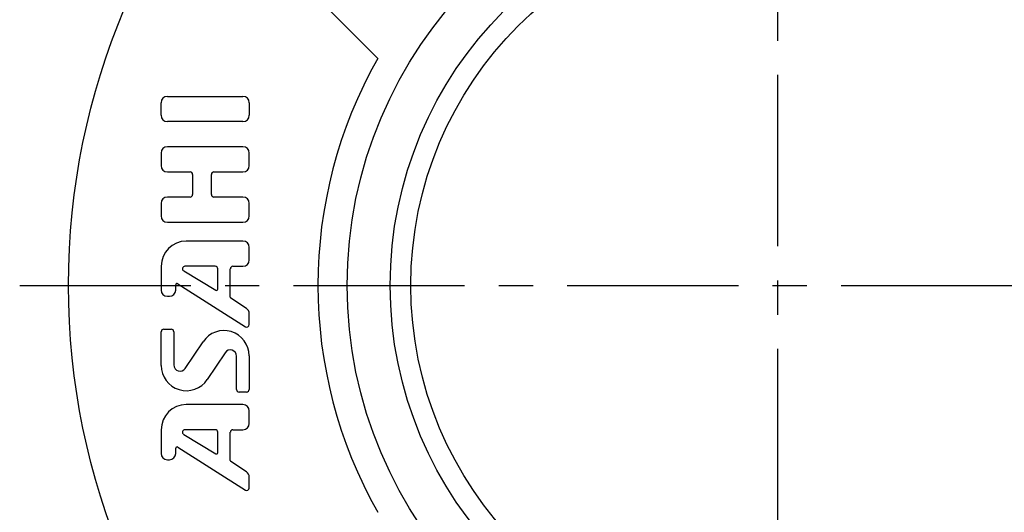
# Model space of a CAD drawing. Extents: x -78 to 169, y -78 to 170.
# Tile 2 of 9: x -78 to 23, y -23 to 27. Entities that reach past the tile are written whole.
import ezdxf

# ---------------------------------------------------------------- set-up
doc = ezdxf.new("R2010")
doc.units = 0
doc.header["$LTSCALE"] = 14
doc.linetypes.add('CENTER', pattern=[2, 1.25, -0.25, 0.25, -0.25])
doc.layers.get('0').update_dxf_attribs({"linetype": 'CONTINUOUS'})
doc.layers.add('1', color=3, linetype='CONTINUOUS')
doc.layers.add('CENTER', color=1, linetype='CENTER')

msp = doc.modelspace()

# ---------------------------------------------------------------- linework, layer by layer
msp.add_line((-51.27, 33.59), (-40.88, 23.2))
for radius in [72.5, 44, 39.61, 37.5]:
    msp.add_circle((0, 0), radius)
msp.add_arc((0, 0), 47, 150.4239, 209.5761)
at = {"layer": '1'}
for p, q in [((-62.39, 19.31), (-54.67, 19.31)), ((-63.03, 17.38), (-63.03, 18.66)), ((-54.03, 18.66), (-54.03, 17.38)), ((-54.67, 16.74), (-62.39, 16.74)), ((-54.67, 14.16), (-62.39, 14.16)), ((-63.03, 13.52), (-63.03, 12.24)), ((-54.03, 12.24), (-54.03, 13.52)), ((-62.39, 11.59), (-60.07, 11.59)), ((-59.81, 11.34), (-59.81, 9.28)), ((-57.89, 9.28), (-57.89, 11.34)), ((-57.63, 11.59), (-54.67, 11.59)), ((-63.03, 8.38), (-63.03, 7.09)), ((-60.07, 9.02), (-62.39, 9.02)), ((-54.67, 9.02), (-57.63, 9.02)), ((-54.03, 7.09), (-54.03, 8.38)), ((-62.39, 6.45), (-54.67, 6.45)), ((-54.67, 4.52), (-60.46, 4.52)), ((-54.03, 2.59), (-54.03, 3.88)), ((-63.03, 1.95), (-63.03, -0.48)), ((-60.73, 1.47), (-57.44, -0.5)), ((-57.5, 1.95), (-60.6, 1.95)), ((-57.24, -0.39), (-57.24, 1.69)), ((-55.96, -1.2), (-55.96, 1.69)), ((-55.7, 1.95), (-54.67, 1.95)), ((-61.54, -0.48), (-61.54, 0.06)), ((-61.34, 0.17), (-54.42, -4.23)), ((-62.39, -1.12), (-62.18, -1.12)), ((-54.31, -2.36), (-55.9, -1.3)), ((-54.03, -4.01), (-54.03, -2.89)), ((-63.03, -8.2), (-63.03, -4.74)), ((-62.77, -4.48), (-62, -4.48)), ((-61.74, -4.74), (-61.74, -8.14)), ((-60.56, -8.5), (-58.74, -5.76)), ((-56.49, -6.89), (-58.32, -9.63)), ((-55.31, -10.65), (-55.31, -7.24)), ((-54.03, -7.19), (-54.03, -10.65)), ((-54.29, -10.91), (-55.06, -10.91)), ((-54.67, -12.19), (-60.46, -12.19)), ((-54.03, -14.12), (-54.03, -12.84)), ((-63.03, -14.76), (-63.03, -17.19)), ((-57.5, -14.76), (-60.6, -14.76)), ((-57.24, -17.11), (-57.24, -15.02)), ((-55.96, -17.91), (-55.96, -15.02)), ((-55.7, -14.76), (-54.67, -14.76)), ((-60.73, -15.24), (-57.44, -17.22)), ((-61.54, -17.19), (-61.54, -16.65)), ((-61.34, -16.54), (-54.42, -20.94)), ((-62.39, -17.84), (-62.18, -17.84)), ((-54.31, -19.07), (-55.9, -18.02)), ((-54.03, -20.72), (-54.03, -19.61))]:
    msp.add_line(p, q, dxfattribs=at)
for centre, radius, start, end in [((-62.39, 18.66), 0.643, 90, 180), ((-54.67, 18.66), 0.643, 0, 90), ((-62.39, 17.38), 0.643, 180, 270), ((-54.67, 17.38), 0.643, 270, 0), ((-62.39, 13.52), 0.643, 90, 180), ((-54.67, 13.52), 0.643, 0, 90), ((-62.39, 12.24), 0.643, 180, 270), ((-54.67, 12.24), 0.643, 270, 0), ((-60.07, 11.34), 0.257, 0, 90), ((-57.63, 11.34), 0.257, 90, 180), ((-60.07, 9.28), 0.257, 270, 0), ((-57.63, 9.28), 0.257, 180, 270), ((-62.39, 8.38), 0.643, 90, 180), ((-54.67, 8.38), 0.643, 0, 90), ((-62.39, 7.09), 0.643, 180, 270), ((-54.67, 7.09), 0.643, 270, 0), ((-60.46, 1.95), 2.57, 90, 180), ((-54.67, 3.88), 0.643, 0, 90), ((-54.67, 2.59), 0.643, 270, 0), ((-60.6, 1.69), 0.257, 90, 239.0362), ((-57.5, 1.69), 0.257, 0, 90), ((-55.7, 1.69), 0.257, 90, 180), ((-61.41, 0.06), 0.129, 57.5288, 180), ((-62.39, -0.48), 0.643, 180, 270), ((-62.18, -0.48), 0.643, 270, 0), ((-57.37, -0.39), 0.129, 239.0362, 0), ((-55.83, -1.2), 0.129, 180, 236.3099), ((-54.67, -2.89), 0.643, 0, 56.3099), ((-54.29, -4.01), 0.257, 237.5288, 0), ((-62.77, -4.74), 0.257, 90, 180), ((-62, -4.74), 0.257, 0, 90), ((-56.6, -7.19), 2.57, 0, 146.3099), ((-55.96, -7.24), 0.643, 0, 146.3099), ((-60.46, -8.2), 2.57, 180, 326.3099), ((-61.1, -8.14), 0.643, 180, 326.3099), ((-55.06, -10.65), 0.257, 180, 270), ((-54.29, -10.65), 0.257, 270, 0), ((-60.46, -14.76), 2.57, 90, 180), ((-54.67, -12.84), 0.643, 0, 90), ((-60.6, -15.02), 0.257, 90, 239.0362), ((-57.5, -15.02), 0.257, 0, 90), ((-55.7, -15.02), 0.257, 90, 180), ((-54.67, -14.12), 0.643, 270, 0), ((-61.41, -16.65), 0.129, 57.5288, 180), ((-57.37, -17.11), 0.129, 239.0362, 0), ((-62.39, -17.19), 0.643, 180, 270), ((-62.18, -17.19), 0.643, 270, 0), ((-55.83, -17.91), 0.129, 180, 236.3099), ((-54.67, -19.61), 0.643, 0, 56.3099), ((-54.29, -20.72), 0.257, 237.5288, 0)]:
    msp.add_arc(centre, radius, start, end, dxfattribs=at)
at = {"layer": 'CENTER'}
for p, q in [((0, 77.5), (0, -77.5)), ((-77.5, 0), (77.5, 0))]:
    msp.add_line(p, q, dxfattribs=at)

doc.saveas('drawing.dxf')
